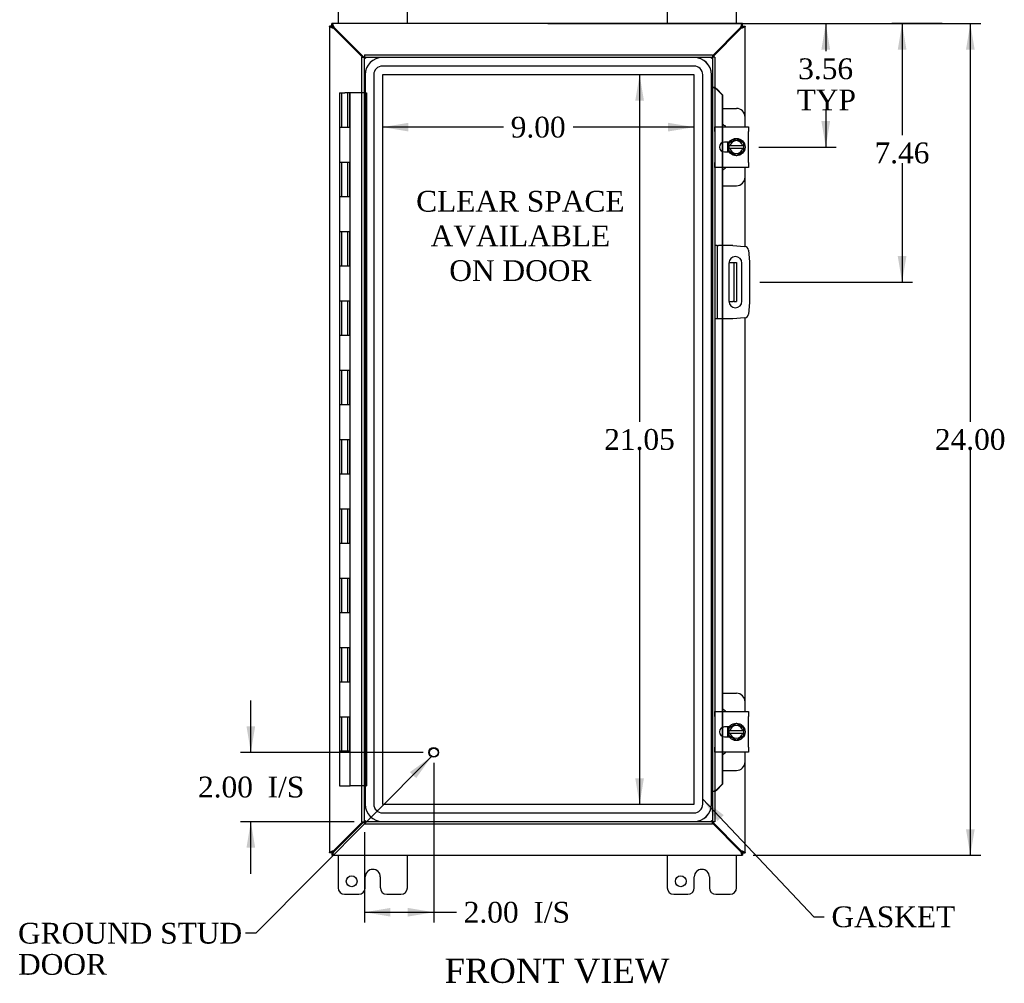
# Model space of a CAD drawing. Header units: inches. Extents: x 9 to 119, y 2 to 80.
# Tile 3 of 8: x 32 to 60, y 23 to 51. Entities that reach past the tile are written whole.
import ezdxf
from ezdxf.enums import TextEntityAlignment as Align
from ezdxf.lldxf.tags import DXFTag

# ---------------------------------------------------------------- set-up
doc = ezdxf.new("R2010")
doc.units = ezdxf.units.IN
doc.header["$MEASUREMENT"] = 0
for name, color, linetype in [('COM40153-1', 7, 'CONTINUOUS'), ('COM40153-2', 7, 'CONTINUOUS'), ('COM42667', 7, 'CONTINUOUS'), ('COM42780', 7, 'CONTINUOUS'), ('COM48474', 7, 'CONTINUOUS'), ('COM70219', 7, 'CONTINUOUS'), ('COM71780-13', 7, 'CONTINUOUS'), ('DEFAULT', 7, 'CONTINUOUS'), ('FET07710', 7, 'CONTINUOUS'), ('HNG10620-20B', 7, 'CONTINUOUS'), ('HNG10620-20C', 7, 'CONTINUOUS'), ('SCC19011', 7, 'CONTINUOUS'), ('SPR20265', 7, 'CONTINUOUS'), ('STD21878', 7, 'CONTINUOUS'), ('WAF25035', 7, 'CONTINUOUS')]:
    doc.layers.add(name, color=color, linetype=linetype)
doc.styles.add('SEACAD_TIMES_NEW_ROMAN', font='times.ttf')
tags = doc.linetypes.add('HIDDEN2', pattern=[0.1875, 0.125, -0.0625]).pattern_tags.tags
tags[6:7] = [DXFTag(74, 4), DXFTag(75, 0), DXFTag(340, '0'), DXFTag(46, 0.0), DXFTag(50, 0.0), DXFTag(44, 0.0), DXFTag(45, 0.0)]
tags[4:5] = [DXFTag(74, 4), DXFTag(75, 0), DXFTag(340, '0'), DXFTag(46, 0.0), DXFTag(50, 0.0), DXFTag(44, 0.0), DXFTag(45, 0.0)]

# ---------------------------------------------------------------- blocks, each defined once
blk = doc.blocks.new('SEANNOT_GROUP2')
at = {"layer": 'DEFAULT', "linetype": 'Continuous'}
blk.add_hatch(color=136, dxfattribs=at).paths.add_polyline_path([(42.976, 28.814), (43.416, 29.434), (42.799, 28.99)])
at = {"layer": 'DEFAULT', "color": 136, "linetype": 'Continuous'}
blk.add_line((38.348, 24.339), (38.048, 24.339), dxfattribs=at)
blk.add_lwpolyline([(38.348, 24.339), (43.416, 29.434)], dxfattribs=at)
at = {"layer": 'DEFAULT', "color": 136, "linetype": 'Continuous', "style": 'SEACAD_TIMES_NEW_ROMAN'}
for s, p in [('GROUND STUD', (31.483, 24.639)), ('DOOR', (31.483, 23.739))]:
    blk.add_text(s, height=0.6, dxfattribs=at).set_placement(p, align=Align.TOP_LEFT)
blk = doc.blocks.new('SEANNOT_GROUP3')
at = {"layer": 'DEFAULT', "linetype": 'Continuous'}
blk.add_hatch(color=136, dxfattribs=at).paths.add_polyline_path([(51.856, 27.747), (51.25, 28.206), (51.675, 27.575)])
at = {"layer": 'DEFAULT', "color": 136, "linetype": 'Continuous'}
blk.add_line((54.456, 24.813), (54.756, 24.813), dxfattribs=at)
blk.add_lwpolyline([(54.456, 24.813), (51.25, 28.206)], dxfattribs=at)
at = {"layer": 'DEFAULT', "color": 136, "linetype": 'Continuous', "style": 'SEACAD_TIMES_NEW_ROMAN'}
blk.add_text('GASKET', height=0.6, dxfattribs=at).set_placement((54.966, 25.113), align=Align.TOP_LEFT)
blk = doc.blocks.new('GDIMGGROUP')
at = {"layer": 'DEFAULT', "linetype": 'Continuous'}
for points in [[(59.1, 49.838), (58.975, 50.588), (58.85, 49.838)], [(59.1, 27.338), (58.85, 27.338), (58.975, 26.588)]]:
    blk.add_hatch(color=136, dxfattribs=at).paths.add_polyline_path(points)
at = {"layer": 'DEFAULT', "color": 136, "linetype": 'Continuous'}
for p, q in [((46.774, 50.588), (59.275, 50.588)), ((58.975, 50.588), (58.975, 39.098)), ((58.975, 38.288), (58.975, 26.588)), ((52.702, 26.588), (59.275, 26.588))]:
    blk.add_line(p, q, dxfattribs=at)
at = {"layer": 'DEFAULT', "color": 136, "linetype": 'Continuous', "style": 'SEACAD_TIMES_NEW_ROMAN'}
blk.add_text('24.00', height=0.6, dxfattribs=at).set_placement((57.951, 38.888), align=Align.TOP_LEFT)
blk = doc.blocks.new('GDIMGGROUP7')
at = {"layer": 'DEFAULT', "linetype": 'Continuous'}
for points in [[(38.078, 30.307), (38.203, 29.557), (38.328, 30.307)], [(38.078, 26.807), (38.328, 26.807), (38.203, 27.557)]]:
    blk.add_hatch(color=136, dxfattribs=at).paths.add_polyline_path(points)
at = {"layer": 'DEFAULT', "color": 136, "linetype": 'Continuous'}
for p, q in [((38.203, 29.557), (38.203, 31.057)), ((43.183, 29.557), (37.903, 29.557)), ((41.183, 27.557), (37.903, 27.557)), ((38.203, 26.057), (38.203, 27.557))]:
    blk.add_line(p, q, dxfattribs=at)
at = {"layer": 'DEFAULT', "color": 136, "linetype": 'Continuous', "style": 'SEACAD_TIMES_NEW_ROMAN'}
for s, p in [('2.00', (36.678, 28.857)), ('I/S', (38.69, 28.857))]:
    blk.add_text(s, height=0.6, dxfattribs=at).set_placement(p, align=Align.TOP_LEFT)
blk = doc.blocks.new('GDIMGGROUP8')
at = {"layer": 'DEFAULT', "linetype": 'Continuous'}
for points in [[(42.233, 24.819), (42.233, 25.069), (41.483, 24.944)], [(42.733, 24.819), (43.483, 24.944), (42.733, 25.069)]]:
    blk.add_hatch(color=136, dxfattribs=at).paths.add_polyline_path(points)
at = {"layer": 'DEFAULT', "color": 136, "linetype": 'Continuous'}
for p, q in [((43.483, 29.257), (43.483, 24.644)), ((41.483, 27.257), (41.483, 24.644)), ((41.483, 24.944), (43.839, 24.944)), ((43.839, 24.944), (44.139, 24.944))]:
    blk.add_line(p, q, dxfattribs=at)
at = {"layer": 'DEFAULT', "color": 136, "linetype": 'Continuous', "style": 'SEACAD_TIMES_NEW_ROMAN'}
for s, p in [('2.00', (44.349, 25.244)), ('I/S', (46.361, 25.244))]:
    blk.add_text(s, height=0.6, dxfattribs=at).set_placement(p, align=Align.TOP_LEFT)
blk = doc.blocks.new('GDIMGGROUP17')
at = {"layer": 'DEFAULT', "linetype": 'Continuous'}
for points in [[(57.13, 49.838), (57.005, 50.588), (56.88, 49.838)], [(57.13, 43.878), (56.88, 43.878), (57.005, 43.128)]]:
    blk.add_hatch(color=136, dxfattribs=at).paths.add_polyline_path(points)
at = {"layer": 'DEFAULT', "color": 136, "linetype": 'Continuous'}
for p, q in [((58.158, 50.588), (56.705, 50.588)), ((57.005, 50.588), (57.005, 47.368)), ((57.005, 46.558), (57.005, 43.128)), ((52.899, 43.128), (57.305, 43.128))]:
    blk.add_line(p, q, dxfattribs=at)
at = {"layer": 'DEFAULT', "color": 136, "linetype": 'Continuous', "style": 'SEACAD_TIMES_NEW_ROMAN'}
blk.add_text('7.46', height=0.6, dxfattribs=at).set_placement((56.208, 47.158), align=Align.TOP_LEFT)
blk = doc.blocks.new('GDIMGGROUP18')
at = {"layer": 'DEFAULT', "linetype": 'Continuous'}
for points in [[(54.926, 49.838), (54.801, 50.588), (54.676, 49.838)], [(54.926, 47.775), (54.676, 47.775), (54.801, 47.025)]]:
    blk.add_hatch(color=136, dxfattribs=at).paths.add_polyline_path(points)
at = {"layer": 'DEFAULT', "color": 136, "linetype": 'Continuous'}
for p, q in [((52.702, 50.588), (55.101, 50.588)), ((54.801, 50.588), (54.801, 49.796)), ((54.801, 48.086), (54.801, 47.025)), ((52.87, 47.025), (55.101, 47.025))]:
    blk.add_line(p, q, dxfattribs=at)
at = {"layer": 'DEFAULT', "color": 136, "linetype": 'Continuous', "style": 'SEACAD_TIMES_NEW_ROMAN'}
for s, p in [('3.56', (54.005, 49.586)), ('TYP', (53.962, 48.686))]:
    blk.add_text(s, height=0.6, dxfattribs=at).set_placement(p, align=Align.TOP_LEFT)
blk = doc.blocks.new('GDIMGGROUP24')
at = {"layer": 'DEFAULT', "linetype": 'Continuous'}
for points in [[(42.753, 47.476), (42.753, 47.726), (42.003, 47.601)], [(50.251, 47.476), (51.001, 47.601), (50.251, 47.726)]]:
    blk.add_hatch(color=136, dxfattribs=at).paths.add_polyline_path(points)
at = {"layer": 'DEFAULT', "color": 136, "linetype": 'Continuous'}
for p, q in [((45.496, 47.601), (42.003, 47.601)), ((51.001, 47.601), (47.509, 47.601))]:
    blk.add_line(p, q, dxfattribs=at)
at = {"layer": 'DEFAULT', "color": 136, "linetype": 'Continuous', "style": 'SEACAD_TIMES_NEW_ROMAN'}
blk.add_text('9.00', height=0.6, dxfattribs=at).set_placement((45.706, 47.901), align=Align.TOP_LEFT)
blk = doc.blocks.new('GDIMGGROUP25')
at = {"layer": 'DEFAULT', "linetype": 'Continuous'}
for points in [[(49.302, 48.365), (49.552, 48.365), (49.427, 49.115)], [(49.302, 28.811), (49.427, 28.061), (49.552, 28.811)]]:
    blk.add_hatch(color=136, dxfattribs=at).paths.add_polyline_path(points)
at = {"layer": 'DEFAULT', "color": 136, "linetype": 'Continuous'}
for p, q in [((49.427, 49.115), (49.427, 39.098)), ((49.427, 38.288), (49.427, 28.061))]:
    blk.add_line(p, q, dxfattribs=at)
at = {"layer": 'DEFAULT', "color": 136, "linetype": 'Continuous', "style": 'SEACAD_TIMES_NEW_ROMAN'}
blk.add_text('21.05', height=0.6, dxfattribs=at).set_placement((48.404, 38.888), align=Align.TOP_LEFT)

msp = doc.modelspace()

# ---------------------------------------------------------------- linework, layer by layer
at = {"layer": 'COM40153-1', "color": 7, "linetype": 'Continuous'}
for p, q in [((52.006, 43.691), (52.116, 43.691)), ((52.116, 43.691), (52.152, 43.691)), ((52.152, 43.691), (52.224, 43.691)), ((52.152, 43.691), (52.152, 42.566)), ((52.224, 43.691), (52.224, 42.566)), ((52.006, 42.566), (52.116, 42.566)), ((52.152, 42.566), (52.116, 42.566)), ((52.152, 42.566), (52.224, 42.566))]:
    msp.add_line(p, q, dxfattribs=at)
at = {"layer": 'COM40153-2', "color": 7, "linetype": 'Continuous'}
for p, q in [((51.671, 44.19), (51.599, 44.19)), ((51.671, 44.19), (51.671, 42.065)), ((51.671, 44.19), (51.707, 44.19)), ((52.122, 44.19), (51.707, 44.19)), ((52.122, 44.19), (52.457, 44.161)), ((52.57, 44.047), (52.599, 43.713)), ((52.006, 43.678), (52.006, 42.578)), ((52.381, 42.578), (52.381, 43.678)), ((52.599, 43.713), (52.599, 42.542)), ((52.599, 42.542), (52.57, 42.208)), ((52.457, 42.094), (52.122, 42.065)), ((51.671, 42.065), (51.599, 42.065)), ((51.707, 42.065), (51.671, 42.065)), ((52.122, 42.065), (51.707, 42.065))]:
    msp.add_line(p, q, dxfattribs=at)
for centre, radius, start, end in [((52.446, 44.036), 0.125, 5, 85), ((52.193, 43.678), 0.188, 0, 180), ((52.193, 42.578), 0.188, 180, 0), ((52.446, 42.219), 0.125, 275, 355)]:
    msp.add_arc(centre, radius, start, end, dxfattribs=at)
at = {"layer": 'COM42667', "color": 7, "linetype": 'Continuous'}
for p, q in [((51.6, 47.471), (51.6, 47.614)), ((51.6, 47.614), (52.57, 47.614)), ((51.6, 47.471), (51.6, 46.58)), ((52.57, 47.614), (52.57, 47.471)), ((52.57, 46.58), (52.57, 47.471)), ((52.014, 47.166), (51.875, 47.166)), ((51.875, 46.885), (52.014, 46.885)), ((51.6, 46.437), (51.6, 46.58)), ((52.57, 46.437), (51.6, 46.437)), ((52.57, 46.58), (52.57, 46.437)), ((51.6, 30.596), (51.6, 30.739)), ((51.6, 30.739), (52.57, 30.739)), ((52.57, 30.739), (52.57, 30.596)), ((51.6, 30.596), (51.6, 29.704)), ((52.57, 29.704), (52.57, 30.596)), ((52.014, 30.29), (51.875, 30.29)), ((51.875, 30.009), (52.014, 30.009)), ((51.6, 29.561), (51.6, 29.704)), ((52.57, 29.704), (52.57, 29.561)), ((52.57, 29.561), (51.6, 29.561))]:
    msp.add_line(p, q, dxfattribs=at)
for centre in [(51.875, 47.025), (51.875, 30.15)]:
    msp.add_arc(centre, 0.141, 90, 270, dxfattribs=at)
at = {"layer": 'COM42780', "color": 7, "linetype": 'Continuous'}
for p, q in [((51.824, 48.141), (52.221, 48.141)), ((52.471, 47.614), (52.471, 47.891)), ((51.971, 47.094), (51.971, 47.166)), ((51.971, 46.885), (51.971, 46.957)), ((52.471, 46.16), (52.471, 46.437)), ((51.824, 45.91), (52.221, 45.91)), ((51.824, 31.265), (52.221, 31.265)), ((52.471, 30.739), (52.471, 31.015)), ((51.971, 30.219), (51.971, 30.29)), ((51.971, 30.009), (51.971, 30.081)), ((52.471, 29.285), (52.471, 29.561)), ((51.824, 29.035), (52.221, 29.035))]:
    msp.add_line(p, q, dxfattribs=at)
for centre, start, end in [((52.221, 47.891), 0, 90), ((51.721, 47.454), 39.9324, 65.6695), ((51.721, 46.597), 294.3305, 320.0676), ((52.221, 46.16), 270, 0), ((52.221, 31.015), 0, 90), ((51.721, 30.578), 39.9324, 65.6695), ((51.721, 29.722), 294.3305, 320.0676), ((52.221, 29.285), 270, 0)]:
    msp.add_arc(centre, 0.25, start, end, dxfattribs=at)
at = {"layer": 'COM48474', "color": 7, "linetype": 'Continuous'}
for p, q in [((40.546, 50.516), (40.474, 50.516)), ((40.474, 50.516), (40.474, 26.66)), ((52.402, 50.588), (40.546, 50.588)), ((40.546, 50.516), (40.546, 50.588)), ((40.546, 50.516), (40.582, 50.48)), ((40.546, 50.516), (40.582, 50.48)), ((40.607, 50.437), (40.582, 50.454)), ((41.426, 49.618), (40.607, 50.437)), ((40.625, 50.455), (40.608, 50.48)), ((41.462, 49.618), (40.625, 50.455)), ((52.324, 50.455), (51.527, 49.659)), ((52.342, 50.437), (51.527, 49.623)), ((52.341, 50.48), (52.324, 50.455)), ((52.366, 50.454), (52.342, 50.437)), ((52.402, 50.516), (52.366, 50.48)), ((52.402, 50.516), (52.366, 50.48)), ((52.402, 50.516), (52.402, 50.588)), ((52.402, 50.516), (52.474, 50.516)), ((52.474, 47.614), (52.474, 50.516)), ((52.474, 44.158), (52.474, 46.437)), ((52.474, 30.739), (52.474, 42.097)), ((52.474, 26.66), (52.474, 29.561)), ((40.607, 26.738), (41.426, 27.557)), ((40.625, 26.72), (41.462, 27.557)), ((51.527, 27.553), (52.342, 26.738)), ((51.527, 27.517), (52.324, 26.72)), ((40.582, 26.721), (40.607, 26.738)), ((52.342, 26.738), (52.366, 26.721)), ((40.546, 26.66), (40.474, 26.66)), ((40.546, 26.66), (40.582, 26.696)), ((40.546, 26.66), (40.582, 26.696)), ((40.546, 26.66), (40.546, 26.588)), ((40.546, 26.588), (52.402, 26.588)), ((40.608, 26.696), (40.625, 26.72)), ((52.324, 26.72), (52.341, 26.696)), ((52.402, 26.66), (52.366, 26.696)), ((52.402, 26.66), (52.366, 26.696)), ((52.402, 26.66), (52.402, 26.588)), ((52.402, 26.66), (52.474, 26.66))]:
    msp.add_line(p, q, dxfattribs=at)
for points, knots in [([(40.582, 50.454), (40.568, 50.459), (40.554, 50.464), (40.528, 50.474), (40.516, 50.48), (40.496, 50.49), (40.488, 50.495), (40.477, 50.505), (40.474, 50.51), (40.474, 50.516)], [0, 0, 0, 0, 0.25, 0.25, 0.5, 0.5, 0.75, 0.75, 1, 1, 1, 1]), ([(40.608, 50.48), (40.603, 50.494), (40.598, 50.508), (40.588, 50.534), (40.582, 50.546), (40.572, 50.566), (40.567, 50.574), (40.557, 50.585), (40.552, 50.588), (40.546, 50.588)], [0, 0, 0, 0, 0.25, 0.25, 0.5, 0.5, 0.75, 0.75, 1, 1, 1, 1]), ([(40.608, 50.48), (40.598, 50.489), (40.588, 50.498), (40.567, 50.512), (40.557, 50.516), (40.546, 50.516)], [0, 0, 0, 0, 0.5, 0.5, 1, 1, 1, 1]), ([(40.582, 50.454), (40.578, 50.459), (40.573, 50.464), (40.564, 50.474), (40.56, 50.48), (40.554, 50.49), (40.551, 50.495), (40.547, 50.505), (40.546, 50.51), (40.546, 50.516)], [0, 0, 0, 0, 0.25, 0.25, 0.5, 0.5, 0.75, 0.75, 1, 1, 1, 1]), ([(52.402, 50.588), (52.397, 50.588), (52.392, 50.585), (52.382, 50.574), (52.377, 50.566), (52.366, 50.546), (52.361, 50.534), (52.351, 50.508), (52.346, 50.494), (52.341, 50.48)], [0, 0, 0, 0, 0.25, 0.25, 0.5, 0.5, 0.75, 0.75, 1, 1, 1, 1]), ([(52.402, 50.516), (52.392, 50.516), (52.382, 50.512), (52.361, 50.498), (52.351, 50.489), (52.341, 50.48)], [0, 0, 0, 0, 0.5, 0.5, 1, 1, 1, 1]), ([(52.402, 50.516), (52.402, 50.51), (52.401, 50.505), (52.398, 50.495), (52.395, 50.49), (52.389, 50.48), (52.385, 50.474), (52.376, 50.464), (52.371, 50.459), (52.366, 50.454)], [0, 0, 0, 0, 0.25, 0.25, 0.5, 0.5, 0.75, 0.75, 1, 1, 1, 1]), ([(52.474, 50.516), (52.474, 50.51), (52.472, 50.505), (52.461, 50.495), (52.453, 50.49), (52.433, 50.48), (52.421, 50.474), (52.395, 50.464), (52.381, 50.459), (52.366, 50.454)], [0, 0, 0, 0, 0.25, 0.25, 0.5, 0.5, 0.75, 0.75, 1, 1, 1, 1]), ([(40.474, 26.66), (40.474, 26.665), (40.477, 26.67), (40.488, 26.68), (40.496, 26.685), (40.516, 26.696), (40.528, 26.701), (40.554, 26.711), (40.568, 26.716), (40.582, 26.721)], [0, 0, 0, 0, 0.25, 0.25, 0.5, 0.5, 0.75, 0.75, 1, 1, 1, 1]), ([(40.546, 26.66), (40.546, 26.665), (40.547, 26.67), (40.551, 26.68), (40.554, 26.685), (40.56, 26.696), (40.564, 26.701), (40.573, 26.711), (40.578, 26.716), (40.582, 26.721)], [0, 0, 0, 0, 0.25, 0.25, 0.5, 0.5, 0.75, 0.75, 1, 1, 1, 1]), ([(52.366, 26.721), (52.371, 26.716), (52.376, 26.711), (52.385, 26.701), (52.389, 26.696), (52.395, 26.685), (52.398, 26.68), (52.401, 26.67), (52.402, 26.665), (52.402, 26.66)], [0, 0, 0, 0, 0.25, 0.25, 0.5, 0.5, 0.75, 0.75, 1, 1, 1, 1]), ([(52.366, 26.721), (52.381, 26.716), (52.395, 26.711), (52.421, 26.701), (52.433, 26.696), (52.453, 26.685), (52.461, 26.68), (52.472, 26.67), (52.474, 26.665), (52.474, 26.66)], [0, 0, 0, 0, 0.25, 0.25, 0.5, 0.5, 0.75, 0.75, 1, 1, 1, 1]), ([(40.546, 26.588), (40.552, 26.588), (40.557, 26.59), (40.567, 26.601), (40.572, 26.609), (40.582, 26.629), (40.588, 26.641), (40.598, 26.667), (40.603, 26.682), (40.608, 26.696)], [0, 0, 0, 0, 0.25, 0.25, 0.5, 0.5, 0.75, 0.75, 1, 1, 1, 1]), ([(40.546, 26.66), (40.557, 26.66), (40.567, 26.664), (40.588, 26.677), (40.598, 26.686), (40.608, 26.696)], [0, 0, 0, 0, 0.5, 0.5, 1, 1, 1, 1]), ([(52.341, 26.696), (52.346, 26.682), (52.351, 26.667), (52.361, 26.641), (52.366, 26.629), (52.377, 26.609), (52.382, 26.601), (52.392, 26.59), (52.397, 26.588), (52.402, 26.588)], [0, 0, 0, 0, 0.25, 0.25, 0.5, 0.5, 0.75, 0.75, 1, 1, 1, 1]), ([(52.341, 26.696), (52.351, 26.686), (52.361, 26.677), (52.382, 26.664), (52.392, 26.66), (52.402, 26.66)], [0, 0, 0, 0, 0.5, 0.5, 1, 1, 1, 1])]:
    msp.add_open_spline(points, degree=3, knots=knots, dxfattribs=at)
at = {"layer": 'COM70219', "color": 7, "linetype": 'HIDDEN2'}
for p, q in [((51, 49.614), (42.004, 49.614)), ((51, 49.613), (42.004, 49.613)), ((51, 49.364), (42.004, 49.364)), ((41.504, 49.114), (41.504, 28.062)), ((41.505, 49.114), (41.505, 28.062)), ((41.754, 49.114), (41.754, 28.062)), ((42.003, 49.114), (42.003, 28.062)), ((51, 49.115), (42.004, 49.115)), ((42.004, 49.114), (42.004, 28.062)), ((51, 49.114), (42.004, 49.114)), ((51, 28.062), (51, 49.114)), ((51.001, 28.062), (51.001, 49.114)), ((51.25, 28.062), (51.25, 49.114)), ((51.499, 28.062), (51.499, 49.114)), ((51.5, 28.062), (51.5, 49.114)), ((42.004, 28.062), (51, 28.062)), ((42.004, 28.061), (51, 28.061)), ((42.004, 27.812), (51, 27.812)), ((42.004, 27.563), (51, 27.563)), ((42.004, 27.562), (51, 27.562))]:
    msp.add_line(p, q, dxfattribs=at)
for centre, radius, start, end in [((42.004, 49.114), 0.5, 90, 180), ((42.004, 49.114), 0.499, 90, 180), ((51, 49.114), 0.5, 0, 90), ((51, 49.114), 0.499, 0, 90), ((42.004, 49.114), 0.25, 90, 180), ((51, 49.114), 0.25, 0, 90), ((42.004, 49.114), 0.001, 90, 180), ((51, 49.114), 0.001, 0, 90), ((42.004, 28.062), 0.5, 180, 270), ((42.004, 28.062), 0.499, 180, 270), ((42.004, 28.062), 0.25, 180, 270), ((42.004, 28.062), 0.001, 180, 270), ((51, 28.062), 0.5, 270, 0), ((51, 28.062), 0.001, 270, 0), ((51, 28.062), 0.25, 270, 0), ((51, 28.062), 0.499, 270, 0)]:
    msp.add_arc(centre, radius, start, end, dxfattribs=at)
at = {"layer": 'COM71780-13', "color": 7, "linetype": 'Continuous'}
for p, q in [((41.411, 49.618), (41.483, 49.618)), ((41.411, 27.557), (41.411, 49.618)), ((41.483, 49.69), (41.483, 49.618)), ((41.483, 49.69), (51.527, 49.69)), ((41.483, 49.618), (41.519, 49.582)), ((41.483, 49.618), (41.519, 49.582)), ((51.527, 49.618), (51.491, 49.582)), ((51.527, 49.618), (51.491, 49.582)), ((51.527, 49.69), (51.527, 49.618)), ((51.599, 49.618), (51.527, 49.618)), ((51.599, 49.618), (51.599, 27.557)), ((51.612, 48.743), (51.599, 48.743)), ((51.633, 48.716), (51.631, 48.72)), ((51.642, 48.708), (51.812, 48.535)), ((51.642, 48.708), (51.654, 48.708)), ((51.654, 48.708), (51.824, 48.535)), ((51.812, 48.535), (51.812, 47.614)), ((51.824, 48.535), (51.812, 48.535)), ((51.824, 48.535), (51.824, 47.614)), ((51.812, 47.151), (51.812, 46.9)), ((51.824, 47.157), (51.824, 46.894)), ((51.812, 46.437), (51.812, 44.19)), ((51.824, 46.437), (51.824, 44.19)), ((51.812, 42.065), (51.812, 30.739)), ((51.824, 42.065), (51.824, 30.739)), ((51.812, 30.276), (51.812, 30.024)), ((51.824, 30.281), (51.824, 30.019)), ((51.812, 29.561), (51.812, 28.64)), ((51.824, 29.561), (51.824, 28.64)), ((51.599, 28.432), (51.612, 28.432)), ((51.812, 28.64), (51.642, 28.468)), ((51.642, 28.468), (51.654, 28.468)), ((51.824, 28.64), (51.654, 28.468)), ((51.824, 28.64), (51.812, 28.64)), ((41.483, 27.557), (41.519, 27.593)), ((41.483, 27.557), (41.519, 27.593)), ((51.527, 27.557), (51.491, 27.593)), ((51.527, 27.557), (51.491, 27.593)), ((41.411, 27.557), (41.483, 27.557)), ((41.483, 27.485), (41.483, 27.557)), ((51.527, 27.485), (41.483, 27.485)), ((51.527, 27.485), (51.527, 27.557)), ((51.599, 27.557), (51.527, 27.557))]:
    msp.add_line(p, q, dxfattribs=at)
at = {"layer": 'COM71780-13', "color": 7, "linetype": 'HIDDEN2'}
for p, q in [((41.483, 49.618), (51.527, 49.618)), ((41.483, 27.557), (41.483, 49.618)), ((51.527, 49.618), (51.527, 27.557)), ((51.599, 48.743), (51.527, 48.743)), ((51.634, 48.715), (51.633, 48.716)), ((51.812, 47.614), (51.812, 47.151)), ((51.824, 47.614), (51.824, 47.157)), ((51.812, 46.9), (51.812, 46.437)), ((51.824, 46.894), (51.824, 46.437)), ((51.812, 44.19), (51.812, 42.065)), ((51.824, 44.19), (51.824, 42.065)), ((51.812, 30.739), (51.812, 30.276)), ((51.824, 30.739), (51.824, 30.281)), ((51.812, 30.024), (51.812, 29.561)), ((51.824, 30.019), (51.824, 29.561)), ((51.599, 28.432), (51.527, 28.432)), ((51.631, 28.455), (51.634, 28.46)), ((51.527, 27.557), (41.483, 27.557))]:
    msp.add_line(p, q, dxfattribs=at)
for centre, start, end in [((52.04, 49.794), 245.7342, 249.3654), ((52.04, 27.381), 110.6346, 114.2658)]:
    msp.add_arc(centre, 1.153, start, end, dxfattribs=at)
at = {"layer": 'COM71780-13', "color": 7, "linetype": 'Continuous'}
for centre, radius, start, end in [((51.93, 48.977), 0.395, 216.3142, 223.0054), ((52.04, 49.794), 1.153, 249.3654, 250.458), ((51.93, 28.199), 0.395, 136.9946, 143.6858), ((52.04, 27.381), 1.153, 109.542, 110.6346)]:
    msp.add_arc(centre, radius, start, end, dxfattribs=at)
at = {"layer": 'FET07710', "color": 7, "linetype": 'Continuous'}
for p, q in [((40.724, 51.525), (40.724, 50.588)), ((42.724, 50.588), (42.724, 51.525)), ((50.224, 51.525), (50.224, 50.588)), ((52.224, 50.588), (52.224, 51.525)), ((40.724, 26.588), (40.724, 25.65)), ((42.724, 25.65), (42.724, 26.588)), ((50.224, 26.588), (50.224, 25.65)), ((52.224, 25.65), (52.224, 26.588)), ((41.724, 26.181), (41.724, 26.181)), ((51.224, 26.181), (51.224, 26.181)), ((41.506, 25.65), (41.506, 25.963)), ((41.942, 25.963), (41.942, 25.65)), ((51.006, 25.65), (51.006, 25.963)), ((51.442, 25.963), (51.442, 25.65)), ((40.912, 25.463), (41.318, 25.463)), ((42.13, 25.463), (42.537, 25.463)), ((50.412, 25.463), (50.818, 25.463)), ((51.63, 25.463), (52.037, 25.463))]:
    msp.add_line(p, q, dxfattribs=at)
for centre in [(41.115, 25.838), (50.615, 25.838)]:
    msp.add_circle(centre, 0.156, dxfattribs=at)
for centre, radius, start, end in [((41.724, 25.963), 0.218, 90, 180), ((41.724, 25.963), 0.218, 0, 90), ((51.224, 25.963), 0.218, 90, 180), ((51.224, 25.963), 0.218, 0, 90), ((40.912, 25.65), 0.188, 180, 270), ((41.318, 25.65), 0.188, 270, 0), ((42.13, 25.65), 0.187, 180, 270), ((42.537, 25.65), 0.188, 270, 0), ((50.412, 25.65), 0.188, 180, 270), ((50.818, 25.65), 0.188, 270, 0), ((51.63, 25.65), 0.188, 180, 270), ((52.037, 25.65), 0.188, 270, 0)]:
    msp.add_arc(centre, radius, start, end, dxfattribs=at)
at = {"layer": 'HNG10620-20B', "color": 7, "linetype": 'Continuous'}
for p, q in [((40.913, 47.588), (40.76, 47.588)), ((40.76, 47.588), (40.76, 46.588)), ((40.76, 46.588), (40.913, 46.588)), ((40.913, 45.588), (40.76, 45.588)), ((40.76, 45.588), (40.76, 44.588)), ((40.76, 44.588), (40.913, 44.588)), ((40.913, 43.588), (40.76, 43.588)), ((40.76, 43.588), (40.76, 42.588)), ((40.76, 42.588), (40.913, 42.588)), ((40.913, 41.588), (40.76, 41.588)), ((40.76, 41.588), (40.76, 40.588)), ((40.76, 40.588), (40.913, 40.588)), ((40.913, 39.588), (40.76, 39.588)), ((40.76, 39.588), (40.76, 38.588)), ((40.76, 38.588), (40.913, 38.588)), ((40.913, 37.588), (40.76, 37.588)), ((40.76, 37.588), (40.76, 36.588)), ((40.76, 36.588), (40.913, 36.588)), ((40.913, 35.588), (40.76, 35.588)), ((40.76, 35.588), (40.76, 34.588)), ((40.76, 34.588), (40.913, 34.588)), ((40.913, 33.588), (40.76, 33.588)), ((40.76, 33.588), (40.76, 32.588)), ((40.76, 32.588), (40.913, 32.588)), ((40.913, 31.588), (40.76, 31.588)), ((40.76, 31.588), (40.76, 30.588)), ((40.76, 30.588), (40.913, 30.588)), ((40.913, 29.588), (40.76, 29.588)), ((40.76, 29.588), (40.76, 28.588)), ((40.76, 28.588), (41.067, 28.588))]:
    msp.add_line(p, q, dxfattribs=at)
at = {"layer": 'HNG10620-20C', "color": 7, "linetype": 'Continuous'}
for p, q in [((40.76, 48.588), (40.913, 48.588)), ((40.76, 48.588), (40.76, 47.588)), ((41.411, 48.588), (40.913, 48.588)), ((40.913, 47.588), (40.76, 47.588)), ((41.067, 47.588), (40.913, 47.588)), ((41.067, 46.588), (41.067, 47.588)), ((40.76, 46.588), (40.913, 46.588)), ((40.76, 46.588), (40.76, 45.588)), ((40.913, 46.588), (41.067, 46.588)), ((40.913, 45.588), (40.76, 45.588)), ((41.067, 45.588), (40.913, 45.588)), ((41.067, 44.588), (41.067, 45.588)), ((40.76, 44.588), (40.913, 44.588)), ((40.76, 44.588), (40.76, 43.588)), ((40.913, 44.588), (41.067, 44.588)), ((40.913, 43.588), (40.76, 43.588)), ((41.067, 43.588), (40.913, 43.588)), ((41.067, 42.588), (41.067, 43.588)), ((40.76, 42.588), (40.913, 42.588)), ((40.76, 42.588), (40.76, 41.588)), ((40.913, 42.588), (41.067, 42.588)), ((40.913, 41.588), (40.76, 41.588)), ((41.067, 41.588), (40.913, 41.588)), ((41.067, 40.588), (41.067, 41.588)), ((40.76, 40.588), (40.913, 40.588)), ((40.76, 40.588), (40.76, 39.588)), ((40.913, 40.588), (41.067, 40.588)), ((40.913, 39.588), (40.76, 39.588)), ((41.067, 39.588), (40.913, 39.588)), ((41.067, 38.588), (41.067, 39.588)), ((40.76, 38.588), (40.913, 38.588)), ((40.76, 38.588), (40.76, 37.588)), ((40.913, 38.588), (41.067, 38.588)), ((40.913, 37.588), (40.76, 37.588)), ((41.067, 37.588), (40.913, 37.588)), ((41.067, 36.588), (41.067, 37.588)), ((40.76, 36.588), (40.913, 36.588)), ((40.76, 36.588), (40.76, 35.588)), ((40.913, 36.588), (41.067, 36.588)), ((40.913, 35.588), (40.76, 35.588)), ((41.067, 35.588), (40.913, 35.588)), ((41.067, 34.588), (41.067, 35.588)), ((40.76, 34.588), (40.913, 34.588)), ((40.76, 34.588), (40.76, 33.588)), ((40.913, 34.588), (41.067, 34.588)), ((40.913, 33.588), (40.76, 33.588)), ((41.067, 33.588), (40.913, 33.588)), ((41.067, 32.588), (41.067, 33.588)), ((40.76, 32.588), (40.913, 32.588)), ((40.76, 32.588), (40.76, 31.588)), ((40.913, 32.588), (41.067, 32.588)), ((40.913, 31.588), (40.76, 31.588)), ((41.067, 31.588), (40.913, 31.588)), ((41.067, 30.588), (41.067, 31.588)), ((40.76, 30.588), (40.913, 30.588)), ((40.76, 30.588), (40.76, 29.588)), ((40.913, 30.588), (41.067, 30.588)), ((40.913, 29.588), (40.76, 29.588)), ((41.067, 29.588), (40.913, 29.588)), ((41.067, 28.588), (41.067, 29.588)), ((41.411, 28.588), (41.067, 28.588))]:
    msp.add_line(p, q, dxfattribs=at)
at = {"layer": 'HNG10620-20C', "color": 7, "linetype": 'HIDDEN2'}
for p, q in [((40.82, 48.588), (40.82, 47.588)), ((40.996, 48.588), (40.996, 47.588)), ((41.007, 47.588), (41.007, 48.588)), ((41.049, 48.588), (41.049, 47.588)), ((41.067, 47.588), (41.067, 48.588)), ((41.454, 48.588), (41.411, 48.588)), ((41.483, 48.588), (41.454, 48.588)), ((41.483, 48.588), (41.543, 48.588)), ((41.543, 48.588), (41.543, 28.588)), ((40.82, 46.588), (40.82, 45.588)), ((40.996, 46.588), (40.996, 45.588)), ((41.007, 45.588), (41.007, 46.588)), ((41.049, 46.588), (41.049, 45.588)), ((41.067, 45.588), (41.067, 46.588)), ((40.82, 44.588), (40.82, 43.588)), ((40.996, 44.588), (40.996, 43.588)), ((41.007, 43.588), (41.007, 44.588)), ((41.049, 44.588), (41.049, 43.588)), ((41.067, 43.588), (41.067, 44.588)), ((40.82, 42.588), (40.82, 41.588)), ((40.996, 42.588), (40.996, 41.588)), ((41.007, 41.588), (41.007, 42.588)), ((41.049, 42.588), (41.049, 41.588)), ((41.067, 41.588), (41.067, 42.588)), ((40.82, 40.588), (40.82, 39.588)), ((40.996, 40.588), (40.996, 39.588)), ((41.007, 39.588), (41.007, 40.588)), ((41.049, 40.588), (41.049, 39.588)), ((41.067, 39.588), (41.067, 40.588)), ((40.82, 38.588), (40.82, 37.588)), ((40.996, 38.588), (40.996, 37.588)), ((41.007, 37.588), (41.007, 38.588)), ((41.049, 38.588), (41.049, 37.588)), ((41.067, 37.588), (41.067, 38.588)), ((40.82, 36.588), (40.82, 35.588)), ((40.996, 36.588), (40.996, 35.588)), ((41.007, 35.588), (41.007, 36.588)), ((41.049, 36.588), (41.049, 35.588)), ((41.067, 35.588), (41.067, 36.588)), ((40.82, 34.588), (40.82, 33.588)), ((40.996, 34.588), (40.996, 33.588)), ((41.007, 33.588), (41.007, 34.588)), ((41.049, 34.588), (41.049, 33.588)), ((41.067, 33.588), (41.067, 34.588)), ((40.82, 32.588), (40.82, 31.588)), ((40.996, 32.588), (40.996, 31.588)), ((41.007, 31.588), (41.007, 32.588)), ((41.049, 32.588), (41.049, 31.588)), ((41.067, 31.588), (41.067, 32.588)), ((40.82, 30.588), (40.82, 29.588)), ((40.996, 30.588), (40.996, 29.588)), ((41.007, 29.588), (41.007, 30.588)), ((41.049, 30.588), (41.049, 29.588)), ((41.067, 29.588), (41.067, 30.588)), ((41.454, 28.588), (41.411, 28.588)), ((41.483, 28.588), (41.454, 28.588)), ((41.483, 28.588), (41.543, 28.588))]:
    msp.add_line(p, q, dxfattribs=at)
at = {"layer": 'SCC19011', "color": 7, "linetype": 'Continuous'}
for p, q in [((52.221, 47.266), (52.006, 47.134)), ((52.436, 47.134), (52.221, 47.266)), ((52.006, 47.134), (52.006, 47.059)), ((52.006, 47.059), (52.006, 46.991)), ((52.027, 47.059), (52.006, 47.059)), ((52.006, 46.991), (52.006, 46.917)), ((52.006, 46.991), (52.027, 46.991)), ((52.006, 46.917), (52.221, 46.784)), ((52.037, 47.059), (52.027, 47.059)), ((52.027, 46.991), (52.037, 46.991)), ((52.406, 47.059), (52.037, 47.059)), ((52.037, 46.991), (52.406, 46.991)), ((52.221, 46.784), (52.436, 46.917)), ((52.416, 47.059), (52.406, 47.059)), ((52.406, 46.991), (52.416, 46.991)), ((52.436, 47.059), (52.416, 47.059)), ((52.416, 46.991), (52.436, 46.991)), ((52.436, 47.059), (52.436, 47.134)), ((52.436, 46.991), (52.436, 47.059)), ((52.436, 46.917), (52.436, 46.991)), ((52.221, 30.391), (52.006, 30.259)), ((52.006, 30.259), (52.006, 30.184)), ((52.006, 30.184), (52.006, 30.116)), ((52.027, 30.184), (52.006, 30.184)), ((52.037, 30.184), (52.027, 30.184)), ((52.406, 30.184), (52.037, 30.184)), ((52.436, 30.259), (52.221, 30.391)), ((52.416, 30.184), (52.406, 30.184)), ((52.436, 30.184), (52.416, 30.184)), ((52.436, 30.184), (52.436, 30.259)), ((52.436, 30.116), (52.436, 30.184)), ((52.006, 30.116), (52.006, 30.041)), ((52.006, 30.116), (52.027, 30.116)), ((52.006, 30.041), (52.221, 29.909)), ((52.027, 30.116), (52.037, 30.116)), ((52.037, 30.116), (52.406, 30.116)), ((52.221, 29.909), (52.436, 30.041)), ((52.406, 30.116), (52.416, 30.116)), ((52.416, 30.116), (52.436, 30.116)), ((52.436, 30.041), (52.436, 30.116))]:
    msp.add_line(p, q, dxfattribs=at)
for centre, start, end in [((52.221, 47.025), 10.4474, 169.5526), ((52.221, 47.025), 190.4474, 349.5526), ((52.221, 30.15), 10.4474, 169.5526), ((52.221, 30.15), 190.4474, 349.5526)]:
    msp.add_arc(centre, 0.187, start, end, dxfattribs=at)
at = {"layer": 'SPR20265', "color": 7, "linetype": 'Continuous'}
for points in [[(52.003, 47.167), (51.998, 47.159), (51.985, 47.136), (51.966, 47.087), (51.956, 47.017), (51.97, 46.942), (51.991, 46.902), (52, 46.888)], [(52.003, 30.291), (51.998, 30.284), (51.985, 30.26), (51.966, 30.212), (51.956, 30.142), (51.97, 30.066), (51.991, 30.026), (52, 30.012)]]:
    msp.add_open_spline(points, degree=3, knots=[0.95809266, 0.95809266, 0.95809266, 0.95809266, 0.96139846, 0.96767233, 0.97613064, 0.98702839, 0.99308291, 0.99308291, 0.99308291, 0.99308291], dxfattribs=at)
at = {"layer": 'STD21878', "color": 7, "linetype": 'HIDDEN2'}
for radius in [0.141, 0.125]:
    msp.add_circle((43.483, 29.557), radius, dxfattribs=at)
at = {"layer": 'WAF25035', "color": 7, "linetype": 'Continuous'}
for centre in [(52.221, 47.025), (52.221, 30.15)]:
    msp.add_circle(centre, 0.25, dxfattribs=at)

# ---------------------------------------------------------------- block references
at = {"layer": 'DEFAULT', "color": 7}
for name in ['GDIMGGROUP', 'GDIMGGROUP18', 'GDIMGGROUP17', 'GDIMGGROUP25', 'GDIMGGROUP24', 'GDIMGGROUP7', 'SEANNOT_GROUP2', 'GDIMGGROUP8', 'SEANNOT_GROUP3']:
    msp.add_blockref(name, (0, 0), dxfattribs=at)

# ---------------------------------------------------------------- texts
at = {"layer": 'DEFAULT', "color": 7, "linetype": 'Continuous', "style": 'SEACAD_TIMES_NEW_ROMAN'}
msp.add_text('FRONT VIEW', height=0.7, dxfattribs=at).set_placement((43.797, 23.606), align=Align.TOP_LEFT)
at = {"layer": 'DEFAULT', "color": 7, "insert": (45.984, 45.762), "char_height": 0.6, "width": 6.18924, "attachment_point": 2}
msp.add_mtext('{\\fTimes New Roman|b0||i0||c0|p34;\\C7;\\H0.6;\\W1.;CLEAR SPACE \\P}{\\fTimes New Roman|b0||i0||c0|p34;\\C7;\\H0.6;\\W1.;AVAILABLE \\P}{\\fTimes New Roman|b0||i0||c0|p34;\\C7;\\H0.6;\\W1.;ON DOOR}', dxfattribs=at)

doc.saveas('drawing.dxf')
